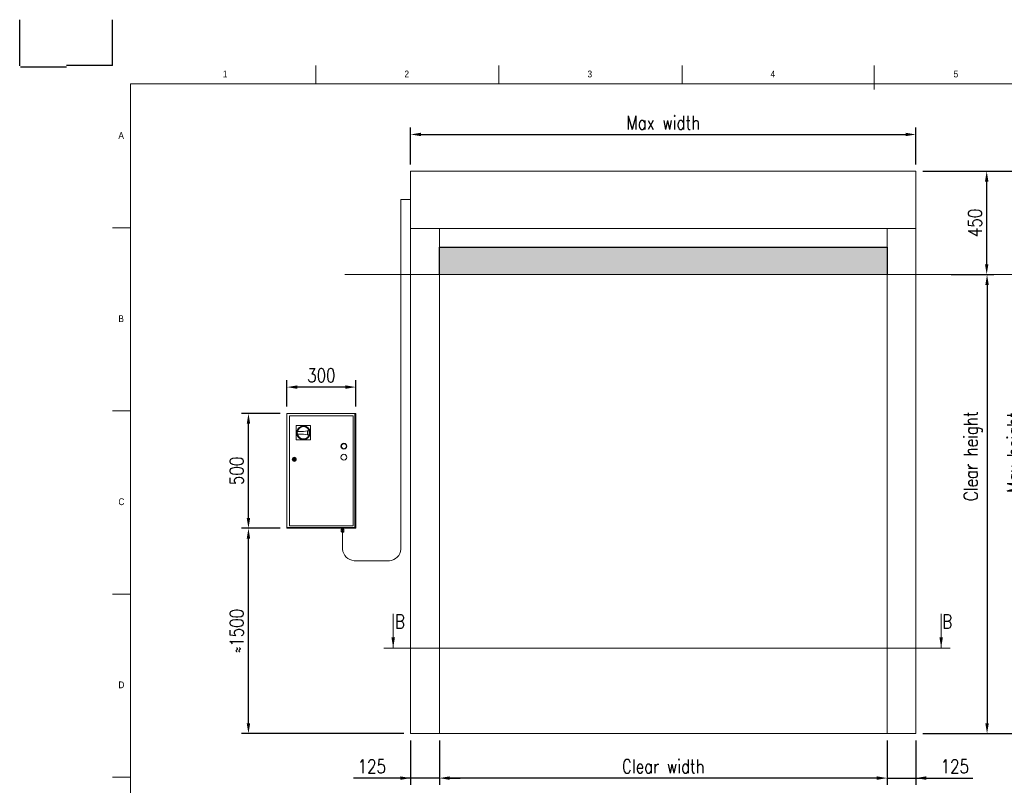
# Model space of a CAD drawing. Header units: inches. Extents: x 0 to 13926, y 0 to 5002.
# Tile 9 of 10: x 6759 to 11047, y 1669 to 5002. Entities that reach past the tile are written whole.
import ezdxf

# ---------------------------------------------------------------- set-up
doc = ezdxf.new("R2010")
doc.units = ezdxf.units.IN
doc.header["$MEASUREMENT"] = 0
doc.layers.add('FORMAT', color=7, linetype='Continuous')
doc.styles.add('NYIP', font='romans.shx', dxfattribs={"width": 0.8})
doc.styles.add('SLDTEXTSTYLE0', font='GOTHIC.TTF', dxfattribs={"width": 0.913})
doc.dimstyles.new('STANDARD35', dxfattribs={"dimscale": 35, "dimtxt": 2, "dimasz": 1.5, "dimexe": 1, "dimexo": 1, "dimgap": 0.7, "dimtad": 1, "dimdec": 0, "dimdsep": 46, "dimtxsty": 'NYIP', "dimcen": 0, "dimclrd": 1, "dimclre": 1, "dimclrt": 2, "dimadec": 0, "dimazin": 0, "dimtfac": 1, "dimtdec": 0, "dimtix": 1, "dimtmove": 0, "dimatfit": 3, "dimfxl": 0, "dimtvp": 1, "dimtolj": 1, "dimtzin": 0, "dimarcsym": 0})

# ---------------------------------------------------------------- blocks, each defined once
blk = doc.blocks.new('A$C7C9C4F3F')
at = {"color": 7, "lineweight": 5}
blk.add_line((8295, 11245), (8295, 11504), dxfattribs=at)
at = {"layer": 'FORMAT', "color": 7, "lineweight": 5}
for p, q in [((2216, 11304), (2216, 11504)), ((4209, 11504), (4209, 11304)), ((6202, 11304), (6202, 11504)), ((16199, 11304), (199, 11304)), ((199, 11304), (199, 199)), ((199, 9738), (0, 9738)), ((0, 7745), (199, 7745)), ((0, 5752), (199, 5752)), ((0, 3759), (199, 3759))]:
    blk.add_line(p, q, dxfattribs=at)
at = {"color": 7, "lineweight": 5, "char_height": 73.8, "attachment_point": 1, "style": 'SLDTEXTSTYLE0'}
for s, insert in [('1', (1203, 11450)), ('2', (3180, 11450)), ('3', (5173, 11450)), ('4', (7166, 11450)), ('5', (9159, 11450)), ('A', (66, 10780)), ('B', (66, 8787)), ('C', (66, 6794)), ('D', (66, 4801))]:
    blk.add_mtext(s, dxfattribs=dict(at, insert=insert))
blk = doc.blocks.new('*D105')
at = {"color": 7, "lineweight": -2}
for p, q in [((8587.1, 1863.7), (8587.1, 1670)), ((10537.1, 1863.7), (10537.1, 1670)), ((10492.1, 1700), (8632.1, 1700))]:
    blk.add_line(p, q, dxfattribs=at)
at = {"color": 7}
for points in [[(8632.1, 1707.5), (8632.1, 1692.5), (8587.1, 1700)], [(10492.1, 1692.5), (10492.1, 1707.5), (10537.1, 1700)]]:
    blk.add_solid(points, dxfattribs=at)
at = {"layer": 'Defpoints', "color": 0}
for p in [(8587.1, 1893.7), (10537.1, 1893.7), (8587.1, 1700)]:
    blk.add_point(p, dxfattribs=at)
at = {"color": 7, "lineweight": 0, "insert": (9562.1, 1751), "char_height": 60, "attachment_point": 5, "style": 'NYIP'}
blk.add_mtext('\\A1;Clear width', dxfattribs=at)
blk = doc.blocks.new('*D106')
at = {"color": 7, "lineweight": -2}
for p, q in [((10537.1, 1863.7), (10537.1, 1670)), ((10662.1, 1863.7), (10662.1, 1670)), ((10492.1, 1700), (10447.1, 1700)), ((10537.1, 1700), (10662.1, 1700)), ((10662.1, 1700), (10911, 1700)), ((10707.1, 1700), (10752.1, 1700))]:
    blk.add_line(p, q, dxfattribs=at)
at = {"color": 7}
for points in [[(10492.1, 1692.5), (10492.1, 1707.5), (10537.1, 1700)], [(10707.1, 1707.5), (10707.1, 1692.5), (10662.1, 1700)]]:
    blk.add_solid(points, dxfattribs=at)
at = {"layer": 'Defpoints', "color": 0}
for p in [(10537.1, 1893.7), (10662.1, 1893.7), (10662.1, 1700)]:
    blk.add_point(p, dxfattribs=at)
at = {"color": 7, "lineweight": 0, "insert": (10831.5, 1751), "char_height": 60, "attachment_point": 5, "style": 'NYIP'}
blk.add_mtext('\\A1;125', dxfattribs=at)
blk = doc.blocks.new('*D107')
at = {"color": 7, "lineweight": -2}
for p, q in [((8462.1, 1863.7), (8462.1, 1670)), ((8587.1, 1863.7), (8587.1, 1670)), ((8462.1, 1700), (8213.1, 1700)), ((8417.1, 1700), (8372.1, 1700)), ((8587.1, 1700), (8462.1, 1700)), ((8632.1, 1700), (8677.1, 1700))]:
    blk.add_line(p, q, dxfattribs=at)
at = {"color": 7}
for points in [[(8417.1, 1692.5), (8417.1, 1707.5), (8462.1, 1700)], [(8632.1, 1707.5), (8632.1, 1692.5), (8587.1, 1700)]]:
    blk.add_solid(points, dxfattribs=at)
at = {"layer": 'Defpoints', "color": 0}
for p in [(8462.1, 1893.7), (8587.1, 1893.7), (8462.1, 1700)]:
    blk.add_point(p, dxfattribs=at)
at = {"color": 7, "lineweight": 0, "insert": (8292.6, 1751), "char_height": 60, "attachment_point": 5, "style": 'NYIP'}
blk.add_mtext('\\A1;125', dxfattribs=at)
blk = doc.blocks.new('*D108')
at = {"color": 7, "lineweight": -2}
for p, q in [((10692.1, 4342.2), (11190.4, 4342.2)), ((11160.4, 4297.2), (11160.4, 1938.7)), ((10692.1, 1893.7), (11190.4, 1893.7))]:
    blk.add_line(p, q, dxfattribs=at)
at = {"color": 7}
for points in [[(11167.9, 4297.2), (11152.9, 4297.2), (11160.4, 4342.2)], [(11152.9, 1938.7), (11167.9, 1938.7), (11160.4, 1893.7)]]:
    blk.add_solid(points, dxfattribs=at)
at = {"layer": 'Defpoints', "color": 0}
for p in [(10662.1, 4342.2), (10662.1, 1893.7), (11160.4, 1893.7)]:
    blk.add_point(p, dxfattribs=at)
at = {"color": 7, "lineweight": 0, "insert": (11099.4, 3118), "char_height": 60, "attachment_point": 5, "rotation": 90, "style": 'NYIP'}
blk.add_mtext('\\A1;Max height', dxfattribs=at)
blk = doc.blocks.new('*D109')
at = {"color": 7, "lineweight": -2}
for p, q in [((8462.1, 4372.2), (8462.1, 4532.4)), ((8507.1, 4502.4), (10617.1, 4502.4)), ((10662.1, 4372.2), (10662.1, 4532.4))]:
    blk.add_line(p, q, dxfattribs=at)
at = {"color": 7}
for points in [[(8507.1, 4509.9), (8507.1, 4494.9), (8462.1, 4502.4)], [(10617.1, 4494.9), (10617.1, 4509.9), (10662.1, 4502.4)]]:
    blk.add_solid(points, dxfattribs=at)
at = {"layer": 'Defpoints', "color": 0}
for p in [(10662.1, 4502.4), (8462.1, 4342.2), (10662.1, 4342.2)]:
    blk.add_point(p, dxfattribs=at)
at = {"color": 7, "lineweight": 0, "insert": (9562.1, 4553.4), "char_height": 60, "attachment_point": 5, "style": 'NYIP'}
blk.add_mtext('\\A1;Max width', dxfattribs=at)
blk = doc.blocks.new('*D110')
at = {"color": 7, "lineweight": -2}
for p, q in [((10692.1, 4342.2), (11000.7, 4342.2)), ((10970.7, 3937.2), (10970.7, 4297.2)), ((10815.8, 3892.2), (11000.7, 3892.2))]:
    blk.add_line(p, q, dxfattribs=at)
at = {"color": 7}
for points in [[(10978.2, 4297.2), (10963.2, 4297.2), (10970.7, 4342.2)], [(10963.2, 3937.2), (10978.2, 3937.2), (10970.7, 3892.2)]]:
    blk.add_solid(points, dxfattribs=at)
at = {"layer": 'Defpoints', "color": 0}
for p in [(10662.1, 4342.2), (10970.7, 4342.2), (10785.8, 3892.2)]:
    blk.add_point(p, dxfattribs=at)
at = {"color": 7, "lineweight": 0, "insert": (10919.7, 4117.2), "char_height": 60, "attachment_point": 5, "rotation": 90, "style": 'NYIP'}
blk.add_mtext('\\A1;450', dxfattribs=at)
blk = doc.blocks.new('*D111')
at = {"color": 7, "lineweight": -2}
for p, q in [((10816.7, 3892.2), (11002.3, 3892.2)), ((10972.3, 3847.2), (10972.3, 1938.7)), ((10692.1, 1893.7), (11002.3, 1893.7))]:
    blk.add_line(p, q, dxfattribs=at)
at = {"color": 7}
for points in [[(10979.8, 3847.2), (10964.8, 3847.2), (10972.3, 3892.2)], [(10964.8, 1938.7), (10979.8, 1938.7), (10972.3, 1893.7)]]:
    blk.add_solid(points, dxfattribs=at)
at = {"layer": 'Defpoints', "color": 0}
for p in [(10786.7, 3892.2), (10662.1, 1893.7), (10972.3, 1893.7)]:
    blk.add_point(p, dxfattribs=at)
at = {"color": 7, "lineweight": 0, "insert": (10911.3, 3101.4), "char_height": 60, "attachment_point": 5, "rotation": 90, "style": 'NYIP'}
blk.add_mtext('\\A1;Clear height^J', dxfattribs=at)
blk = doc.blocks.new('*D112')
at = {"color": 7, "lineweight": -2}
for p, q in [((7893.2, 2787.7), (7725.7, 2787.7)), ((7755.7, 1938.7), (7755.7, 2742.7)), ((8432.1, 1893.7), (7725.7, 1893.7))]:
    blk.add_line(p, q, dxfattribs=at)
at = {"color": 7}
for points in [[(7763.2, 2742.7), (7748.2, 2742.7), (7755.7, 2787.7)], [(7748.2, 1938.7), (7763.2, 1938.7), (7755.7, 1893.7)]]:
    blk.add_solid(points, dxfattribs=at)
at = {"layer": 'Defpoints', "color": 0}
for p in [(7755.7, 2787.7), (7923.2, 2787.7), (8462.1, 1893.7)]:
    blk.add_point(p, dxfattribs=at)
at = {"color": 7, "lineweight": 0, "insert": (7704.7, 2340.7), "char_height": 60, "attachment_point": 5, "rotation": 90, "style": 'NYIP'}
blk.add_mtext('\\A1;≈1500', dxfattribs=at)
blk = doc.blocks.new('*D113')
at = {"color": 7, "lineweight": -2}
for p, q in [((7893.2, 3287.7), (7725.7, 3287.7)), ((7755.7, 2832.7), (7755.7, 3242.7)), ((7893.2, 2787.7), (7725.7, 2787.7))]:
    blk.add_line(p, q, dxfattribs=at)
at = {"color": 7}
for points in [[(7763.2, 3242.7), (7748.2, 3242.7), (7755.7, 3287.7)], [(7748.2, 2832.7), (7763.2, 2832.7), (7755.7, 2787.7)]]:
    blk.add_solid(points, dxfattribs=at)
at = {"layer": 'Defpoints', "color": 0}
for p in [(7755.7, 3287.7), (7923.2, 3287.7), (7923.2, 2787.7)]:
    blk.add_point(p, dxfattribs=at)
at = {"color": 7, "lineweight": 0, "insert": (7704.7, 3037.7), "char_height": 60, "attachment_point": 5, "rotation": 90, "style": 'NYIP'}
blk.add_mtext('\\A1;500', dxfattribs=at)
blk = doc.blocks.new('*D114')
at = {"color": 7, "lineweight": -2}
for p, q in [((7923.2, 3317.7), (7923.2, 3432.4)), ((8223.2, 3317.7), (8223.2, 3432.4)), ((8178.2, 3402.4), (7968.2, 3402.4))]:
    blk.add_line(p, q, dxfattribs=at)
at = {"color": 7}
for points in [[(7968.2, 3409.9), (7968.2, 3394.9), (7923.2, 3402.4)], [(8178.2, 3394.9), (8178.2, 3409.9), (8223.2, 3402.4)]]:
    blk.add_solid(points, dxfattribs=at)
at = {"layer": 'Defpoints', "color": 0}
for p in [(7923.2, 3402.4), (7923.2, 3287.7), (8223.2, 3287.7)]:
    blk.add_point(p, dxfattribs=at)
at = {"color": 7, "lineweight": 0, "insert": (8073.2, 3453.4), "char_height": 60, "attachment_point": 5, "style": 'NYIP'}
blk.add_mtext('\\A1;300', dxfattribs=at)

msp = doc.modelspace()

# ---------------------------------------------------------------- hatches: boundary and pattern name
at = {"true_color": 0x10733a}
h = msp.add_hatch(color=116, dxfattribs=at)
h.set_gradient(color2=(0, 0, 0), one_color=1)
h.paths.add_polyline_path([(10537.1, 3892.2), (10537.1, 4012.2), (8587.1, 4012.2), (8587.1, 3892.2)])

# ---------------------------------------------------------------- linework, layer by layer
at = {"color": 2}
for p, q in [((6759.5, 4801.5), (6759.5, 5001.5)), ((7163, 4802), (7163, 5002)), ((7163, 4802), (6963, 4802))]:
    msp.add_line(p, q, dxfattribs=at)
for p, q in [((6763.5, 4797), (6963.5, 4797)), ((8587.1, 3892.2), (8587.1, 4012.2)), ((8587.1, 4012.2), (10537.1, 4012.2)), ((10537.1, 4012.2), (10537.1, 3892.2))]:
    msp.add_line(p, q)
at = {"color": 7, "lineweight": 5}
for p, q in [((8462.1, 4342.2), (10662.1, 4342.2)), ((8462.1, 4271.2), (8462.1, 4342.2)), ((10662.1, 4341.9), (10662.1, 4342.2)), ((10662.1, 4336.3), (10662.1, 4341.9)), ((10662.1, 4341.9), (10662.1, 4341.9)), ((10662.1, 4335.8), (10662.1, 4336.3)), ((10662.1, 4320), (10662.1, 4335.8)), ((10662.1, 4319), (10662.1, 4320)), ((10662.1, 4295.5), (10662.1, 4319)), ((10662.1, 4294.2), (10662.1, 4295.5)), ((10662.1, 4266.2), (10662.1, 4294.2)), ((8462.1, 3895.2), (8462.1, 4271.2)), ((10662.1, 4265.5), (10662.1, 4266.2)), ((10662.1, 4169), (10662.1, 4265.5)), ((8419.6, 4219.7), (8419.6, 2696.3)), ((8419.6, 4219.7), (8462.1, 4219.7)), ((10662.1, 4168.3), (10662.1, 4169)), ((10662.1, 4140.3), (10662.1, 4168.3)), ((10662.1, 4139), (10662.1, 4140.3)), ((10662.1, 4115.4), (10662.1, 4139)), ((8462.1, 4092.5), (10662.1, 4092.5)), ((8587.1, 1893.7), (8587.1, 4092.5)), ((10537.1, 4092.5), (10537.1, 1893.7)), ((10662.1, 4114.4), (10662.1, 4115.4)), ((10662.1, 4098.7), (10662.1, 4114.4)), ((10662.1, 4098.2), (10662.1, 4098.7)), ((10662.1, 4092.6), (10662.1, 4098.2)), ((10662.1, 4092.5), (10662.1, 4092.6)), ((10662.1, 4092.5), (10662.1, 1893.7)), ((8175.5, 3892.2), (13204.2, 3892.2)), ((8462.1, 3824.2), (8462.1, 3895.2)), ((8462.1, 1893.7), (8462.1, 3824.2)), ((7923.2, 3287.7), (8219.4, 3287.7)), ((7923.2, 2791.5), (7923.2, 3287.7)), ((7934.1, 3276.8), (8212.3, 3276.8)), ((7934.1, 2798.6), (7934.1, 3276.8)), ((8212.3, 3276.8), (8212.3, 2798.6)), ((8219.4, 3287.7), (8219.4, 2791.5)), ((8219.4, 3287.7), (8223.2, 3287.7)), ((8223.2, 3287.7), (8223.2, 2787.7)), ((7963.8, 3172.5), (7964.1, 3234.9)), ((7964.1, 3234.9), (8026.5, 3234.6)), ((8026.5, 3234.6), (8026.2, 3172.2)), ((7995.1, 3197.8), (7968.8, 3197.9)), ((7968.9, 3209.4), (7995.1, 3209.3)), ((7995.1, 3209.3), (8019.9, 3214)), ((8019.8, 3192.9), (7995.1, 3197.8)), ((8012.4, 3210.6), (8018.7, 3211.8)), ((8012.4, 3196.4), (8012.4, 3210.6)), ((8012.4, 3196.4), (8012.4, 3210.6)), ((8018.6, 3195.1), (8012.4, 3196.4)), ((8026.2, 3172.2), (7963.8, 3172.5)), ((7950.2, 3089), (7952.2, 3089)), ((7958.2, 3089), (7960.2, 3089)), ((7952.2, 3086.4), (7950.2, 3086.4)), ((7960.2, 3086.4), (7958.2, 3086.4)), ((8219.4, 2791.5), (7923.2, 2791.5)), ((7923.2, 2787.7), (7923.2, 2791.5)), ((8223.2, 2787.7), (7923.2, 2787.7)), ((7930.2, 2787.7), (7930.2, 2787.7)), ((7930.2, 2787.7), (7930.5, 2787.7)), ((7930.5, 2787.7), (7931.1, 2787.7)), ((7931.1, 2787.7), (7932.1, 2787.7)), ((7932.1, 2787.7), (7933.3, 2787.7)), ((7933.3, 2787.7), (7934.8, 2787.7)), ((8212.3, 2798.6), (7934.1, 2798.6)), ((7934.8, 2787.7), (7936.5, 2787.7)), ((7936.5, 2787.7), (7938.3, 2787.7)), ((7938.3, 2787.7), (7940.1, 2787.7)), ((7940.1, 2787.7), (7941.9, 2787.7)), ((7941.9, 2787.7), (7943.6, 2787.7)), ((7943.6, 2787.7), (7945.1, 2787.7)), ((7945.1, 2787.7), (7946.3, 2787.7)), ((7946.3, 2787.7), (7947.3, 2787.7)), ((7947.3, 2787.7), (7947.9, 2787.7)), ((7947.9, 2787.7), (7948.2, 2787.7)), ((7948.2, 2787.7), (7948.2, 2787.7)), ((7970.2, 2787.7), (7970.2, 2787.7)), ((7970.2, 2787.7), (7970.5, 2787.7)), ((7970.5, 2787.7), (7971.1, 2787.7)), ((7971.1, 2787.7), (7972.1, 2787.7)), ((7972.1, 2787.7), (7973.3, 2787.7)), ((7973.3, 2787.7), (7974.8, 2787.7)), ((7974.8, 2787.7), (7976.5, 2787.7)), ((7976.5, 2787.7), (7978.3, 2787.7)), ((7978.3, 2787.7), (7980.1, 2787.7)), ((7980.1, 2787.7), (7981.9, 2787.7)), ((7981.9, 2787.7), (7983.6, 2787.7)), ((7983.6, 2787.7), (7985.1, 2787.7)), ((7985.1, 2787.7), (7986.3, 2787.7)), ((7986.3, 2787.7), (7987.3, 2787.7)), ((7987.3, 2787.7), (7987.9, 2787.7)), ((7987.9, 2787.7), (7988.2, 2787.7)), ((7988.2, 2787.7), (7988.2, 2787.7)), ((8118.2, 2787.7), (8118.2, 2787.7)), ((8118.2, 2787.7), (8118.5, 2787.7)), ((8118.5, 2787.7), (8119.1, 2787.7)), ((8119.1, 2787.7), (8120.1, 2787.7)), ((8120.1, 2787.7), (8121.3, 2787.7)), ((8121.3, 2787.7), (8122.8, 2787.7)), ((8122.8, 2787.7), (8124.5, 2787.7)), ((8124.5, 2787.7), (8126.3, 2787.7)), ((8126.3, 2787.7), (8128.1, 2787.7)), ((8128.1, 2787.7), (8129.9, 2787.7)), ((8129.9, 2787.7), (8131.6, 2787.7)), ((8131.6, 2787.7), (8133.1, 2787.7)), ((8133.1, 2787.7), (8134.3, 2787.7)), ((8134.3, 2787.7), (8135.3, 2787.7)), ((8135.3, 2787.7), (8135.9, 2787.7)), ((8135.9, 2787.7), (8136.2, 2787.7)), ((8136.2, 2787.7), (8136.2, 2787.7)), ((8158.2, 2787.7), (8158.2, 2787.7)), ((8158.2, 2787.7), (8158.5, 2787.7)), ((8158.5, 2787.7), (8159.1, 2787.7)), ((8159.1, 2787.7), (8160.1, 2787.7)), ((8160.1, 2787.7), (8161.3, 2787.7)), ((8160.9, 2787.7), (8160.9, 2783.7)), ((8161.3, 2787.7), (8162.8, 2787.7)), ((8162.8, 2787.7), (8164.5, 2787.7)), ((8164.5, 2787.7), (8166.3, 2787.7)), ((8166.3, 2787.7), (8168.1, 2787.7)), ((8168.1, 2787.7), (8169.9, 2787.7)), ((8169.9, 2783.7), (8169.9, 2787.7)), ((8169.9, 2787.7), (8171.6, 2787.7)), ((8171.6, 2787.7), (8173.1, 2787.7)), ((8173.1, 2787.7), (8174.3, 2787.7)), ((8174.3, 2787.7), (8175.3, 2787.7)), ((8175.3, 2787.7), (8175.9, 2787.7)), ((8175.9, 2787.7), (8176.2, 2787.7)), ((8176.2, 2787.7), (8176.2, 2787.7)), ((8198.2, 2787.7), (8198.2, 2787.7)), ((8198.2, 2787.7), (8198.5, 2787.7)), ((8198.5, 2787.7), (8199.1, 2787.7)), ((8199.1, 2787.7), (8200.1, 2787.7)), ((8200.1, 2787.7), (8201.3, 2787.7)), ((8201.3, 2787.7), (8202.8, 2787.7)), ((8202.8, 2787.7), (8204.5, 2787.7)), ((8204.5, 2787.7), (8206.3, 2787.7)), ((8206.3, 2787.7), (8208.1, 2787.7)), ((8208.1, 2787.7), (8209.9, 2787.7)), ((8209.9, 2787.7), (8211.6, 2787.7)), ((8211.6, 2787.7), (8213.1, 2787.7)), ((8213.1, 2787.7), (8214.3, 2787.7)), ((8214.3, 2787.7), (8215.3, 2787.7)), ((8215.3, 2787.7), (8215.9, 2787.7)), ((8215.9, 2787.7), (8216.2, 2787.7)), ((8216.2, 2787.7), (8216.2, 2787.7)), ((8159.2, 2781.2), (8159.2, 2783.7)), ((8162.3, 2783.7), (8159.2, 2783.7)), ((8162.3, 2781.2), (8159.2, 2781.2)), ((8159.2, 2781.2), (8161.4, 2781.2)), ((8160, 2773.7), (8160, 2779.2)), ((8165.4, 2779.2), (8160, 2779.2)), ((8160, 2773.7), (8160.3, 2771.9)), ((8162.7, 2773.7), (8160, 2773.7)), ((8160.1, 2773.7), (8160, 2773.7)), ((8160, 2773.7), (8160, 2773.7)), ((8160, 2773.7), (8160, 2773.7)), ((8160.2, 2773.7), (8160.1, 2773.7)), ((8160.4, 2773.7), (8160.2, 2773.7)), ((8160.3, 2771.9), (8160.4, 2771.9)), ((8160.7, 2773.7), (8160.4, 2773.7)), ((8160.4, 2771.9), (8160.7, 2771.9)), ((8161.1, 2773.7), (8160.7, 2773.7)), ((8160.7, 2771.9), (8161.1, 2771.9)), ((8161.6, 2773.7), (8161.1, 2773.7)), ((8161.1, 2771.9), (8161.7, 2771.9)), ((8161.4, 2781.2), (8161.4, 2779.2)), ((8161.5, 2781.2), (8161.4, 2781.2)), ((8161.4, 2781.2), (8161.4, 2781.2)), ((8161.8, 2781.2), (8161.5, 2781.2)), ((8162.1, 2773.7), (8161.6, 2773.7)), ((8161.7, 2771.9), (8162.5, 2771.9)), ((8162.2, 2781.2), (8161.8, 2781.2)), ((8161.8, 2770.7), (8161.9, 2770.7)), ((8161.9, 2770.7), (8161.8, 2770.7)), ((8161.9, 2770.7), (8162.1, 2770.7)), ((8162.1, 2770.7), (8161.9, 2770.7)), ((8162.7, 2773.7), (8162.1, 2773.7)), ((8162.1, 2770.7), (8162.6, 2770.7)), ((8162.6, 2770.7), (8162.1, 2770.7)), ((8162.8, 2781.2), (8162.2, 2781.2)), ((8162.3, 2781.2), (8162.3, 2783.7)), ((8168.6, 2783.7), (8162.3, 2783.7)), ((8168.6, 2781.2), (8162.3, 2781.2)), ((8162.5, 2771.9), (8163.3, 2771.9)), ((8162.6, 2770.7), (8163.2, 2770.7)), ((8163.2, 2770.7), (8162.6, 2770.7)), ((8165.4, 2773.7), (8162.7, 2773.7)), ((8163.4, 2773.7), (8162.7, 2773.7)), ((8163.6, 2781.2), (8162.8, 2781.2)), ((8162.9, 2770.7), (8163, 2770.7)), ((8163, 2770.7), (8162.9, 2770.7)), ((8163, 2770.7), (8163.3, 2770.7)), ((8163.3, 2770.7), (8163, 2770.7)), ((8163.2, 2770.7), (8163.9, 2770.7)), ((8163.9, 2770.7), (8163.2, 2770.7)), ((8163.3, 2771.9), (8164.2, 2771.9)), ((8163.3, 2770.7), (8163.7, 2770.7)), ((8163.7, 2770.7), (8163.3, 2770.7)), ((8164, 2773.7), (8163.4, 2773.7)), ((8164.4, 2781.2), (8163.6, 2781.2)), ((8163.7, 2770.7), (8164.3, 2770.7)), ((8164.3, 2770.7), (8163.7, 2770.7)), ((8163.9, 2770.7), (8164.6, 2770.7)), ((8164.6, 2770.7), (8163.9, 2770.7)), ((8164.7, 2773.7), (8164, 2773.7)), ((8164.2, 2771.9), (8165.2, 2771.9)), ((8164.3, 2770.7), (8164.9, 2770.7)), ((8164.9, 2770.7), (8164.3, 2770.7)), ((8165.2, 2781.2), (8164.4, 2781.2)), ((8164.6, 2770.7), (8165.4, 2770.7)), ((8165.4, 2770.7), (8164.6, 2770.7)), ((8165.4, 2773.7), (8164.7, 2773.7)), ((8164.9, 2770.7), (8165.6, 2770.7)), ((8165.6, 2770.7), (8164.9, 2770.7)), ((8166.1, 2781.2), (8165.2, 2781.2)), ((8165.2, 2771.9), (8166.2, 2771.9)), ((8165.4, 2773.7), (8165.4, 2779.2)), ((8170.8, 2779.2), (8165.4, 2779.2)), ((8168.1, 2773.7), (8165.4, 2773.7)), ((8166.1, 2773.7), (8165.4, 2773.7)), ((8165.4, 2770.7), (8166.2, 2770.7)), ((8166.2, 2770.7), (8165.4, 2770.7)), ((8165.6, 2770.7), (8166.3, 2770.7)), ((8166.3, 2770.7), (8165.6, 2770.7)), ((8165.6, 2770.7), (8165.6, 2696.3)), ((8166.9, 2781.2), (8166.1, 2781.2)), ((8166.8, 2773.7), (8166.1, 2773.7)), ((8166.2, 2771.9), (8167.1, 2771.9)), ((8166.2, 2770.7), (8167, 2770.7)), ((8167, 2770.7), (8166.2, 2770.7)), ((8166.3, 2770.7), (8166.9, 2770.7)), ((8166.9, 2770.7), (8166.3, 2770.7)), ((8167.5, 2773.7), (8166.8, 2773.7)), ((8167.7, 2781.2), (8166.9, 2781.2)), ((8166.9, 2770.7), (8167.4, 2770.7)), ((8167.4, 2770.7), (8166.9, 2770.7)), ((8167, 2770.7), (8167.7, 2770.7)), ((8167.7, 2770.7), (8167, 2770.7)), ((8167.1, 2771.9), (8168, 2771.9)), ((8167.4, 2770.7), (8167.7, 2770.7)), ((8167.7, 2770.7), (8167.4, 2770.7)), ((8168.1, 2773.7), (8167.5, 2773.7)), ((8168.3, 2781.2), (8167.7, 2781.2)), ((8167.7, 2770.7), (8168.3, 2770.7)), ((8168.3, 2770.7), (8167.7, 2770.7)), ((8167.7, 2770.7), (8167.9, 2770.7)), ((8167.9, 2770.7), (8167.7, 2770.7)), ((8167.9, 2770.7), (8167.9, 2770.7)), ((8168, 2771.9), (8168.8, 2771.9)), ((8170.8, 2773.7), (8168.1, 2773.7)), ((8168.7, 2773.7), (8168.1, 2773.7)), ((8168.9, 2781.2), (8168.3, 2781.2)), ((8168.3, 2770.7), (8168.7, 2770.7)), ((8168.7, 2770.7), (8168.3, 2770.7)), ((8168.6, 2781.2), (8168.6, 2783.7)), ((8171.7, 2783.7), (8168.6, 2783.7)), ((8171.7, 2781.2), (8168.6, 2781.2)), ((8169.3, 2773.7), (8168.7, 2773.7)), ((8168.7, 2770.7), (8169, 2770.7)), ((8169, 2770.7), (8168.7, 2770.7)), ((8168.8, 2771.9), (8169.5, 2771.9)), ((8169.2, 2781.2), (8168.9, 2781.2)), ((8169, 2770.7), (8169.1, 2770.7)), ((8169.1, 2770.7), (8169, 2770.7)), ((8169.4, 2781.2), (8169.2, 2781.2)), ((8169.7, 2773.7), (8169.3, 2773.7)), ((8169.4, 2779.2), (8169.4, 2781.2)), ((8169.4, 2781.2), (8169.4, 2781.2)), ((8169.4, 2781.2), (8171.7, 2781.2)), ((8169.5, 2771.9), (8170, 2771.9)), ((8170.1, 2773.7), (8169.7, 2773.7)), ((8170, 2771.9), (8170.3, 2771.9)), ((8170.4, 2773.7), (8170.1, 2773.7)), ((8170.3, 2771.9), (8170.5, 2771.9)), ((8170.7, 2773.7), (8170.4, 2773.7)), ((8170.5, 2771.9), (8170.6, 2771.9)), ((8170.6, 2771.9), (8170.8, 2773.7)), ((8170.8, 2773.7), (8170.7, 2773.7)), ((8170.8, 2773.7), (8170.8, 2779.2)), ((8170.8, 2773.7), (8170.8, 2773.7)), ((8170.8, 2773.7), (8170.8, 2773.7)), ((8170.8, 2773.7), (8170.8, 2773.7)), ((8171.7, 2781.2), (8171.7, 2783.7)), ((8369.6, 2646.6), (8215.6, 2646.6)), ((8462.2, 1893.7), (8462.1, 1893.7)), ((8465.1, 1893.7), (8462.2, 1893.7)), ((8466.1, 1893.7), (8465.1, 1893.7)), ((8473.8, 1893.7), (8466.1, 1893.7)), ((8475.6, 1893.7), (8473.8, 1893.7)), ((8486.6, 1893.7), (8475.6, 1893.7)), ((8487.6, 1893.7), (8486.6, 1893.7)), ((8573.2, 1893.7), (8487.6, 1893.7)), ((8577.1, 1893.7), (8573.2, 1893.7)), ((8577.1, 1893.7), (8582.1, 1893.7)), ((10542.1, 1893.7), (8582.1, 1893.7)), ((10547.1, 1893.7), (10542.1, 1893.7)), ((10547.1, 1893.7), (10550.9, 1893.7)), ((10550.9, 1893.7), (10636.5, 1893.7)), ((10636.5, 1893.7), (10637.5, 1893.7)), ((10637.5, 1893.7), (10648.5, 1893.7)), ((10648.5, 1893.7), (10650.3, 1893.7)), ((10650.3, 1893.7), (10658, 1893.7)), ((10658, 1893.7), (10659, 1893.7)), ((10659, 1893.7), (10661.9, 1893.7)), ((10661.9, 1893.7), (10662.1, 1893.7))]:
    msp.add_line(p, q, dxfattribs=at)
at = {"color": 7, "lineweight": 0}
for p, q in [((8385.8, 2415.7), (8385.8, 2266.4)), ((10772.2, 2415.7), (10772.2, 2266.4)), ((10812.2, 2266.4), (8345.8, 2266.4))]:
    msp.add_line(p, q, dxfattribs=at)
at = {"color": 7, "lineweight": 5}
for centre, radius in [((7995.1, 3203.6), 29.8), ((7995.1, 3203.6), 26.9), ((8171.4, 3145), 12.8), ((8171.4, 3145), 10.9), ((7955.2, 3087.7), 8.96), ((7955.2, 3087.7), 7.68), ((7955.2, 3087.7), 5.12), ((7955.2, 3087.7), 1.28), ((8171.4, 3097), 12.8)]:
    msp.add_circle(centre, radius, dxfattribs=at)
for centre, radius, start, end in [((7995.1, 3203.6), 26.9, 167.3296, 192.0768), ((7995.1, 3203.6), 25, 340.1095, 19.297), ((7995.1, 3203.6), 26.9, 336.5708, 22.8356), ((7955.2, 3087.7), 5.12, 14.4775, 165.5225), ((7955.2, 3087.7), 3.3, 22.8511, 157.1489), ((7955.2, 3087.7), 5.12, 194.4775, 345.5225), ((7955.2, 3087.7), 3.3, 202.8511, 337.1489), ((8219.2, 2700.2), 53.7, 184.23, 266.163), ((8366, 2700.2), 53.8, 273.8397, 355.7635)]:
    msp.add_arc(centre, radius, start, end, dxfattribs=at)
for points, knots in [([(8160.3, 2771.9), (8160.3, 2771.9), (8160.4, 2771.6), (8160.5, 2771.3), (8160.8, 2771.1), (8161, 2770.9), (8161.2, 2770.8), (8161.4, 2770.7), (8161.6, 2770.7), (8161.6, 2770.7), (8161.6, 2770.7)], [0, 0, 0, 0, 0.127932, 0.334083, 0.512603, 0.668158, 0.801193, 0.910237, 0.992808, 1, 1, 1, 1]), ([(8169.2, 2770.7), (8169.2, 2770.7), (8169.2, 2770.7), (8169.4, 2770.7), (8169.6, 2770.8), (8169.9, 2770.9), (8170.2, 2771.2), (8170.4, 2771.5), (8170.5, 2771.8), (8170.5, 2771.9)], [0, 0, 0, 0, 0.004473, 0.071345, 0.184056, 0.381389, 0.583308, 0.787337, 1, 1, 1, 1])]:
    msp.add_open_spline(points, degree=3, knots=knots, dxfattribs=at)
at = {"color": 7, "lineweight": 0}
for points in [[(8378.5, 2312.6), (8393.5, 2312.6), (8386, 2267.6)], [(10764.9, 2312.6), (10779.9, 2312.6), (10772.4, 2267.6)]]:
    msp.add_solid(points, dxfattribs=at)

# ---------------------------------------------------------------- block references
at = {"xscale": 0.4, "yscale": 0.4, "zscale": 0.4}
msp.add_blockref('A$C7C9C4F3F', (7163, 200.5), dxfattribs=at)

# ---------------------------------------------------------------- texts
at = {"color": 7, "lineweight": 0, "char_height": 60, "attachment_point": 5, "style": 'NYIP'}
for insert in [(8414.9, 2381.8, 1.5), (10798.4, 2381.8, 1.5)]:
    msp.add_mtext('\\A1;B', dxfattribs=dict(at, insert=insert))

# ---------------------------------------------------------------- dimensions: what is measured, and where the dimension line sits
at = {"color": 7, "lineweight": 0}
for base, p1, p2, angle, text, picture, middle in [((10662.1, 4502.4), (8462.1, 4342.2), (10662.1, 4342.2), 180, 'Max width', '*D109', (9562.1, 4553.4)), ((11160.4, 1893.7), (10662.1, 4342.2), (10662.1, 1893.7), 90, 'Max height', '*D108', (11099.4, 3118)), ((7755.7, 2787.7), (8462.1, 1893.7), (7923.2, 2787.7), 90, '≈1500', '*D112', (7704.7, 2340.7)), ((8587.1, 1700), (10537.1, 1893.7), (8587.1, 1893.7), 180, 'Clear width', '*D105', (9562.1, 1751))]:
    dim = msp.add_linear_dim(base=base, p1=p1, p2=p2, angle=angle, text=text, dimstyle='STANDARD35', override={"dimscale": 30, "dimclrd": 7, "dimclre": 7, "dimclrt": 7}, dxfattribs=at)
    dim.commit()
    dim.dimension.update_dxf_attribs({"geometry": picture, "text_midpoint": middle})
for base, p1, p2, angle, picture, middle in [((10970.7, 4342.2), (10785.8, 3892.2), (10662.1, 4342.2), 90, '*D110', (10919.7, 4117.2)), ((7923.2, 3402.4), (8223.2, 3287.7), (7923.2, 3287.7), 180, '*D114', (8073.2, 3453.4)), ((7755.7, 3287.7), (7923.2, 2787.7), (7923.2, 3287.7), 90, '*D113', (7704.7, 3037.7))]:
    dim = msp.add_linear_dim(base=base, p1=p1, p2=p2, angle=angle, dimstyle='STANDARD35', override={"dimscale": 30, "dimclrd": 7, "dimclre": 7, "dimclrt": 7}, dxfattribs=at)
    dim.commit()
    dim.dimension.update_dxf_attribs({"geometry": picture, "text_midpoint": middle})
dim = msp.add_linear_dim(base=(10972.3, 1893.7), p1=(10786.7, 3892.2), p2=(10662.1, 1893.7), angle=90, text='Clear height^J', dimstyle='STANDARD35', override={"dimscale": 30, "dimclrd": 7, "dimclre": 7, "dimclrt": 7}, dxfattribs=at)
dim.commit()
dim.dimension.update_dxf_attribs({"geometry": '*D111', "text_midpoint": (10972.3, 3101.4), "dimtype": 160})
for base, p1, p2, picture, middle in [((8462.1, 1700), (8587.1, 1893.7), (8462.1, 1893.7), '*D107', (8292.6, 1700)), ((10662.1, 1700), (10537.1, 1893.7), (10662.1, 1893.7), '*D106', (10831.5, 1700))]:
    dim = msp.add_linear_dim(base=base, p1=p1, p2=p2, angle=180, dimstyle='STANDARD35', override={"dimscale": 30, "dimclrd": 7, "dimclre": 7, "dimclrt": 7}, dxfattribs=at)
    dim.commit()
    dim.dimension.update_dxf_attribs({"geometry": picture, "text_midpoint": middle, "dimtype": 160})

doc.saveas('drawing.dxf')
